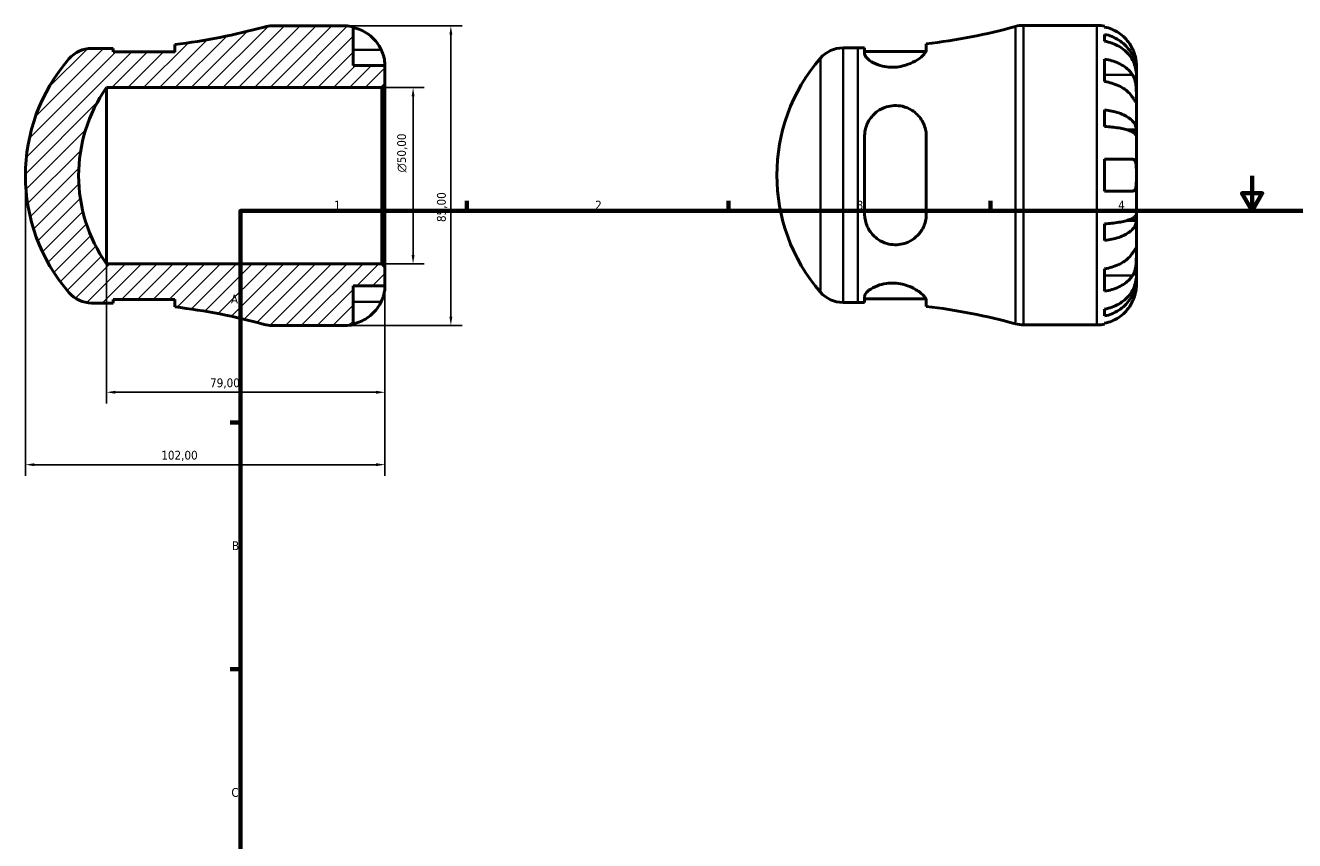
# Model space of a CAD drawing. Header units: millimetres. Extents: x -51 to 669, y 0 to 534.
# Tile 2 of 4: x -51 to 309, y 231 to 463. Entities that reach past the tile are written whole.
import ezdxf

# ---------------------------------------------------------------- set-up
doc = ezdxf.new("R2010")
doc.units = ezdxf.units.MM
for name, color, linetype, lineweight in [('Border (ISO)', 7, 'Continuous', 70), ('Dimension (ISO)', 7, 'Continuous', 25), ('Hatch (ISO)', 7, 'Continuous', 18), ('Visible (ISO)', 7, 'Continuous', 50), ('Visible Narrow (ISO)', 7, 'Continuous', 35)]:
    doc.layers.add(name, color=color, linetype=linetype, lineweight=lineweight)
doc.styles.add('Note Text (ISO)', font='tahoma.ttf')
doc.dimstyles.new('Default (ISO)', dxfattribs={"dimtxt": 2.5, "dimasz": 2.5, "dimexe": 3.175, "dimexo": 0, "dimgap": 0.762, "dimtad": 1, "dimrnd": 1e-08, "dimzin": 0, "dimtxsty": 'Note Text (ISO)', "dimcen": 0.09, "dimdle": 10, "dimclrd": 256, "dimclre": 256, "dimclrt": 232, "dimazin": 0, "dimtfac": 1.40208, "dimtmove": 0, "dimatfit": 3, "dimfxl": 1, "dimtolj": 1, "dimtzin": 0, "dimlwd": -1, "dimlwe": -1, "dimarcsym": 0})

# ---------------------------------------------------------------- blocks, each defined once
blk = doc.blocks.new('Borders Default Border')
at = {"layer": 'Border (ISO)'}
for p, q in [((74.25, 410), (74.25, 412.9)), ((148.5, 410), (148.5, 412.9)), ((222.75, 410), (222.75, 412.9)), ((10, 350), (7.1, 350)), ((10, 280), (7.1, 280))]:
    blk.add_line(p, q, dxfattribs=at)
at = {"layer": 'Border (ISO)', "flags": 128}
for points in [[(297, 420), (297, 410), (294.11, 415), (299.89, 415), (297, 410)], [(10, 10), (10, 410), (584, 410), (584, 10), (10, 10)]]:
    blk.add_lwpolyline(points, dxfattribs=at)
at = {"layer": 'Border (ISO)', "color": 232, "true_color": 0xca0064, "char_height": 2.5, "attachment_point": 7, "style": 'Note Text (ISO)'}
for s, insert in [('1', (36.56, 410.4)), ('2', (110.62, 410.4)), ('3', (184.85, 410.35)), ('4', (259, 410.4)), ('A', (7.29, 383.75)), ('B', (7.59, 313.75)), ('C', (7.43, 243.71))]:
    blk.add_mtext(s, dxfattribs=dict(at, insert=insert))
blk = doc.blocks.new('*D7')
at = {"layer": 'Defpoints', "color": 0, "transparency": 16777216}
for p in [(39.75, 462.5), (39.75, 377.5), (69.69, 377.5)]:
    blk.add_point(p, dxfattribs=at)
at = {"layer": 'Dimension (ISO)', "transparency": 16777216}
for p, q in [((39.75, 462.5), (72.87, 462.5)), ((69.69, 460), (69.69, 380)), ((39.75, 377.5), (72.87, 377.5))]:
    blk.add_line(p, q, dxfattribs=at)
for points in [[(69.28, 460), (70.11, 460), (69.69, 462.5)], [(69.28, 380), (70.11, 380), (69.69, 377.5)]]:
    blk.add_solid(points, dxfattribs=at)
at = {"layer": 'Dimension (ISO)', "color": 232, "true_color": 0xca0064, "transparency": 16777216, "insert": (65.75, 406.86), "char_height": 2.5, "attachment_point": 1, "rotation": 90, "style": 'Note Text (ISO)'}
blk.add_mtext('\\A1;85,00', dxfattribs=at)
blk = doc.blocks.new('*D8')
at = {"layer": 'Defpoints', "color": 0, "transparency": 16777216}
for p in [(50.15, 445), (58.98, 445), (50.15, 395)]:
    blk.add_point(p, dxfattribs=at)
at = {"layer": 'Dimension (ISO)', "transparency": 16777216}
for p, q in [((50.15, 445), (62.16, 445)), ((58.98, 397.5), (58.98, 442.5)), ((50.15, 395), (62.16, 395))]:
    blk.add_line(p, q, dxfattribs=at)
for points in [[(58.56, 442.5), (59.4, 442.5), (58.98, 445)], [(58.56, 397.5), (59.4, 397.5), (58.98, 395)]]:
    blk.add_solid(points, dxfattribs=at)
at = {"layer": 'Dimension (ISO)', "color": 232, "true_color": 0xca0064, "transparency": 16777216, "insert": (54.46, 420.94), "char_height": 2.5, "attachment_point": 1, "rotation": 90, "style": 'Note Text (ISO)'}
blk.add_mtext('\\A1;\\fAIGDT|b0|i0;\\H2.5000;\\ln\\fTahoma|b0|i0;\\H2.5000;50,00', dxfattribs=at)
blk = doc.blocks.new('*D9')
at = {"layer": 'Defpoints', "color": 0, "transparency": 16777216}
for p in [(-28, 395), (51, 388.75), (-28, 358.55)]:
    blk.add_point(p, dxfattribs=at)
at = {"layer": 'Dimension (ISO)', "transparency": 16777216}
for p, q in [((-28, 395), (-28, 355.38)), ((51, 388.75), (51, 355.38)), ((48.5, 358.55), (-25.5, 358.55))]:
    blk.add_line(p, q, dxfattribs=at)
for points in [[(-25.5, 358.97), (-25.5, 358.13), (-28, 358.55)], [(48.5, 358.97), (48.5, 358.13), (51, 358.55)]]:
    blk.add_solid(points, dxfattribs=at)
at = {"layer": 'Dimension (ISO)', "color": 232, "true_color": 0xca0064, "transparency": 16777216, "insert": (1.38, 362.48), "char_height": 2.5, "attachment_point": 1, "style": 'Note Text (ISO)'}
blk.add_mtext('\\A1;79,00', dxfattribs=at)
blk = doc.blocks.new('*D10')
at = {"layer": 'Defpoints', "color": 0, "transparency": 16777216}
for p in [(-51, 420), (51, 394.15), (-51, 338)]:
    blk.add_point(p, dxfattribs=at)
at = {"layer": 'Dimension (ISO)', "transparency": 16777216}
for p, q in [((-51, 420), (-51, 334.82)), ((51, 394.15), (51, 334.82)), ((48.5, 338), (-48.5, 338))]:
    blk.add_line(p, q, dxfattribs=at)
for points in [[(-48.5, 338.42), (-48.5, 337.58), (-51, 338)], [(48.5, 338.42), (48.5, 337.58), (51, 338)]]:
    blk.add_solid(points, dxfattribs=at)
at = {"layer": 'Dimension (ISO)', "color": 232, "true_color": 0xca0064, "transparency": 16777216, "insert": (-12.46, 341.94), "char_height": 2.5, "attachment_point": 1, "style": 'Note Text (ISO)'}
blk.add_mtext('\\A1;102,00', dxfattribs=at)

msp = doc.modelspace()

# ---------------------------------------------------------------- hatches: boundary and pattern name
at = {"layer": 'Hatch (ISO)'}
h = msp.add_hatch(dxfattribs=at)
h.set_pattern_fill('ANSI31', color=256, scale=25.4, style=0)
h.set_pattern_definition([(45, (0, 0), (-2.245064, 2.245064), [])])
edge = h.paths.add_edge_path()
edge.add_ellipse((-32.223, 447.625), major_axis=(0, 8.5), ratio=1, start_angle=0, end_angle=49.18235)
edge.add_ellipse((-0.239, 420), major_axis=(-38.417, 33.181), ratio=1, start_angle=0, end_angle=81.63529)
edge.add_ellipse((-32.223, 392.375), major_axis=(-6.433, -5.556), ratio=1, start_angle=0, end_angle=49.18235)
edge.add_line((-32.223, 383.875), (-28.001, 383.875))
edge.add_ellipse((-28.001, 216.023), major_axis=(0, 167.852), ratio=1, start_angle=359.35024, end_angle=360, ccw=False)
edge.add_line((-26.098, 383.864), (-26.098, 384.875))
edge.add_line((-26.098, 384.875), (-8.598, 384.875))
edge.add_line((-8.598, 384.875), (-8.598, 382.75))
edge.add_ellipse((-28.001, 216.023), major_axis=(19.403, 166.727), ratio=1, start_angle=351.18546, end_angle=360, ccw=False)
edge.add_ellipse((18.986, 386), major_axis=(-2.265, -8.193), ratio=1, start_angle=0, end_angle=15.45271)
edge.add_line((18.986, 377.5), (39.749, 377.5))
edge.add_ellipse((39.749, 388.75), major_axis=(0, -11.25), ratio=1, start_angle=0, end_angle=11.53696)
edge.add_line((41.999, 377.727), (41.999, 388.75))
edge.add_line((41.999, 388.75), (50.999, 388.75))
edge.add_line((50.999, 388.75), (50.999, 394.15))
edge.add_line((50.999, 394.15), (50.149, 395))
edge.add_line((50.149, 395), (-28.001, 395))
edge.add_ellipse((7.606, 420), major_axis=(-35.607, -25), ratio=1, start_angle=289.85386, end_angle=360, ccw=False)
edge.add_line((-28.001, 445), (50.149, 445))
edge.add_line((50.149, 445), (50.999, 445.85))
edge.add_line((50.999, 445.85), (50.999, 451.25))
edge.add_line((50.999, 451.25), (41.999, 451.25))
edge.add_line((41.999, 451.25), (41.999, 462.273))
edge.add_ellipse((39.749, 451.25), major_axis=(2.25, 11.023), ratio=1, start_angle=0, end_angle=11.53696)
edge.add_line((39.749, 462.5), (18.986, 462.5))
edge.add_ellipse((18.986, 454), major_axis=(0, 8.5), ratio=1, start_angle=0, end_angle=15.45271)
edge.add_ellipse((-28.001, 623.977), major_axis=(44.723, -161.784), ratio=1, start_angle=351.18546, end_angle=360, ccw=False)
edge.add_line((-8.598, 457.25), (-8.598, 455.125))
edge.add_line((-8.598, 455.125), (-26.098, 455.125))
edge.add_line((-26.098, 455.125), (-26.098, 456.136))
edge.add_ellipse((-28.001, 623.977), major_axis=(1.903, -167.841), ratio=1, start_angle=359.35024, end_angle=360, ccw=False)
edge.add_line((-28.001, 456.125), (-32.223, 456.125))

# ---------------------------------------------------------------- linework, layer by layer
at = {"layer": 'Visible (ISO)'}
for p, q in [((39.749, 462.5), (18.986, 462.5)), ((41.999, 451.25), (41.999, 462.273)), ((232.163, 462.655), (252.925, 462.655)), ((255.175, 462.428), (255.175, 462.187)), ((204.579, 455.744), (204.579, 457.405)), ((255.175, 460.111), (255.175, 458.167)), ((-28.001, 456.125), (-32.223, 456.125)), ((-26.098, 455.125), (-26.098, 456.136)), ((-8.598, 455.125), (-26.098, 455.125)), ((-8.598, 457.25), (-8.598, 455.125)), ((180.954, 456.28), (185.175, 456.28)), ((187.079, 456.291), (187.079, 454.576)), ((187.079, 455.28), (204.471, 455.28)), ((50.999, 451.25), (41.999, 451.25)), ((50.999, 445.85), (50.999, 451.25)), ((255.175, 453.058), (255.175, 446.694)), ((264.175, 449.394), (264.175, 451.405)), ((264.175, 449.394), (264.14, 449.394)), ((264.175, 448.629), (264.175, 449.394)), ((264.175, 442.252), (264.175, 448.629)), ((-28.001, 445), (50.149, 445)), ((-28.001, 395), (-28.001, 445)), ((50.149, 445), (50.999, 445.85)), ((50.149, 445), (50.149, 395)), ((50.999, 394.15), (50.999, 445.85)), ((264.175, 433.032), (264.175, 442.252)), ((255.175, 438.65), (255.175, 433.955)), ((264.175, 433.032), (261.446, 433.032)), ((264.175, 431.184), (264.175, 433.032)), ((187.079, 431.155), (187.079, 409.155)), ((204.579, 409.155), (204.579, 431.155)), ((264.175, 420.155), (264.175, 431.184)), ((255.175, 424.655), (255.175, 415.655)), ((264.175, 409.126), (264.175, 420.155)), ((264.175, 407.278), (261.446, 407.278)), ((264.175, 407.278), (264.175, 409.126)), ((264.175, 398.058), (264.175, 407.278)), ((255.175, 406.354), (255.175, 401.66)), ((264.175, 391.681), (264.175, 398.058)), ((50.149, 395), (-28.001, 395)), ((50.999, 394.15), (50.149, 395)), ((50.999, 388.75), (50.999, 394.15)), ((255.175, 393.615), (255.175, 387.251)), ((264.175, 390.916), (264.14, 390.916)), ((264.175, 390.916), (264.175, 391.681)), ((264.175, 388.905), (264.175, 390.916)), ((41.999, 377.727), (41.999, 388.75)), ((41.999, 388.75), (50.999, 388.75)), ((187.079, 385.734), (187.079, 384.019)), ((-32.223, 383.875), (-28.001, 383.875)), ((-26.098, 383.864), (-26.098, 384.875)), ((-26.098, 384.875), (-8.598, 384.875)), ((-8.598, 384.875), (-8.598, 382.75)), ((180.954, 384.03), (185.175, 384.03)), ((187.079, 385.03), (204.471, 385.03)), ((204.579, 382.905), (204.579, 384.566)), ((255.175, 382.143), (255.175, 380.198)), ((255.175, 378.122), (255.175, 377.882)), ((18.986, 377.5), (39.749, 377.5)), ((232.163, 377.655), (252.925, 377.655))]:
    msp.add_line(p, q, dxfattribs=at)
for centre, radius, start, end in [((-28.001, 623.977), 167.852, 276.63816, 285.45271), ((18.986, 454), 8.5, 90, 105.45271), ((39.749, 451.25), 11.25, 78.46304, 90), ((185.175, 624.132), 167.852, 276.63816, 285.45271), ((232.163, 454.155), 8.5, 90, 105.45271), ((252.925, 451.405), 11.25, 78.46304, 90), ((-32.223, 447.625), 8.5, 90, 139.18235), ((-28.001, 623.977), 167.852, 270, 270.64976), ((180.954, 447.78), 8.5, 90, 139.18235), ((185.175, 624.132), 167.852, 270, 270.64976), ((-0.239, 420), 50.762, 139.18235, 220.81765), ((212.938, 420.155), 50.762, 139.18235, 220.81765), ((7.606, 420), 43.507, 144.92693, 215.07307), ((-32.223, 392.375), 8.5, 220.81765, 270), ((180.954, 392.53), 8.5, 220.81765, 270), ((-28.001, 216.023), 167.852, 89.35024, 90), ((-28.001, 216.023), 167.852, 74.54729, 83.36184), ((185.175, 216.178), 167.852, 89.35024, 90), ((185.175, 216.178), 167.852, 74.54729, 83.36184), ((18.986, 386), 8.5, 254.54729, 270), ((39.749, 388.75), 11.25, 270, 281.53696), ((232.163, 386.155), 8.5, 254.54729, 270), ((252.925, 388.905), 11.25, 270, 281.53696)]:
    msp.add_arc(centre, radius, start, end, dxfattribs=at)
for points, knots in [([(41.999, 462.033), (42.718, 461.885), (43.421, 461.663), (44.685, 461.138), (45.359, 460.783), (46.617, 459.939), (47.201, 459.45), (48.184, 458.463), (48.673, 457.875), (49.416, 456.759), (49.699, 456.25), (49.932, 455.75)], [0.21343841, 0.21343841, 0.21343841, 0.21343841, 0.41559978, 0.41559978, 0.62400044, 0.62400044, 0.8324011, 0.8324011, 1.04178819, 1.04178819, 1.20124236, 1.20124236, 1.20124236, 1.20124236]), ([(263.108, 455.905), (262.875, 456.405), (262.592, 456.913), (261.85, 458.03), (261.361, 458.618), (260.378, 459.605), (259.794, 460.094), (258.536, 460.938), (257.861, 461.292), (256.598, 461.818), (255.895, 462.04), (255.175, 462.187)], [5.50227189, 5.50227189, 5.50227189, 5.50227189, 5.66172607, 5.66172607, 5.87111315, 5.87111315, 6.07951382, 6.07951382, 6.28791448, 6.28791448, 6.49007585, 6.49007585, 6.49007585, 6.49007585]), ([(255.175, 460.111), (255.896, 459.968), (256.601, 459.753), (257.866, 459.245), (258.54, 458.902), (259.799, 458.087), (260.383, 457.614), (261.365, 456.661), (261.854, 456.092), (262.696, 454.869), (263.05, 454.214), (263.582, 452.966), (263.81, 452.257), (264.106, 450.81), (264.175, 450.071), (264.175, 449.394)], [0.2134337, 0.2134337, 0.2134337, 0.2134337, 0.41601, 0.41601, 0.6243485, 0.6243485, 0.832687, 0.832687, 1.0415719, 1.0415719, 1.2504568, 1.2504568, 1.4601279, 1.4601279, 1.6697991, 1.6697991, 1.6697991, 1.6697991]), ([(264.175, 448.629), (264.175, 449.231), (264.106, 449.889), (263.81, 451.177), (263.582, 451.807), (263.05, 452.918), (262.696, 453.501), (261.854, 454.59), (261.365, 455.096), (260.383, 455.944), (259.799, 456.365), (258.54, 457.091), (257.866, 457.396), (256.601, 457.848), (255.896, 458.04), (255.175, 458.167)], [5.0161165, 5.0161165, 5.0161165, 5.0161165, 5.2257877, 5.2257877, 5.4354588, 5.4354588, 5.6443437, 5.6443437, 5.8532286, 5.8532286, 6.0615671, 6.0615671, 6.2699056, 6.2699056, 6.472482, 6.472482, 6.472482, 6.472482]), ([(49.932, 455.75), (50.004, 455.595), (50.073, 455.439), (50.248, 455.018), (50.348, 454.755), (50.534, 454.203), (50.618, 453.919), (50.792, 453.232), (50.862, 452.853), (50.963, 452.129), (50.983, 451.815), (51.001, 451.368), (50.999, 451.25), (50.999, 451.25)], [-0.71968867, -0.71968867, -0.71968867, -0.71968867, -0.66913349, -0.66913349, -0.58448293, -0.58448293, -0.49008499, -0.49008499, -0.34765985, -0.34765985, -0.17827673, -0.17827673, 0, 0, 0, 0]), ([(204.579, 455.744), (204.579, 455.575), (204.527, 455.388), (204.206, 454.733), (203.75, 454.211), (202.483, 453.164), (201.685, 452.638), (199.918, 451.765), (198.978, 451.404), (197.208, 450.965), (196.427, 450.841), (194.876, 450.748), (194.13, 450.773), (192.51, 450.974), (191.676, 451.181), (189.942, 451.795), (189.116, 452.241), (187.835, 453.17), (187.392, 453.655), (187.118, 454.261), (187.079, 454.423), (187.079, 454.576)], [-3.1126617, -3.1126617, -3.1126617, -3.1126617, -2.9398278, -2.9398278, -2.5557706, -2.5557706, -2.1865634, -2.1865634, -1.8611536, -1.8611536, -1.6212877, -1.6212877, -1.3932352, -1.3932352, -1.1100317, -1.1100317, -0.7362919, -0.7362919, -0.3493453, -0.3493453, -0.1983115, -0.1983115, -0.1983115, -0.1983115]), ([(264.175, 451.405), (264.175, 451.405), (264.176, 451.459), (264.171, 451.681), (264.166, 451.86), (264.124, 452.404), (264.077, 452.803), (263.924, 453.57), (263.845, 453.896), (263.667, 454.495), (263.578, 454.76), (263.372, 455.307), (263.255, 455.586), (263.121, 455.876), (263.115, 455.891), (263.108, 455.905)], [-3.12621297, -3.12621297, -3.12621297, -3.12621297, -3.00592131, -3.00592131, -2.87295675, -2.87295675, -2.69789372, -2.69789372, -2.58338701, -2.58338701, -2.49547573, -2.49547573, -2.40310236, -2.40310236, -2.39831682, -2.39831682, -2.39831682, -2.39831682]), ([(255.175, 453.058), (255.895, 452.954), (256.598, 452.797), (257.861, 452.426), (258.536, 452.175), (259.794, 451.578), (260.378, 451.232), (261.361, 450.535), (261.85, 450.118), (262.592, 449.329), (262.875, 448.97), (263.108, 448.616)], [0.21343841, 0.21343841, 0.21343841, 0.21343841, 0.41559978, 0.41559978, 0.62400044, 0.62400044, 0.8324011, 0.8324011, 1.04178819, 1.04178819, 1.20124236, 1.20124236, 1.20124236, 1.20124236]), ([(263.108, 442.252), (262.875, 442.606), (262.592, 442.965), (261.85, 443.754), (261.361, 444.171), (260.378, 444.868), (259.794, 445.214), (258.536, 445.811), (257.861, 446.062), (256.598, 446.433), (255.895, 446.59), (255.175, 446.694)], [5.50227189, 5.50227189, 5.50227189, 5.50227189, 5.66172607, 5.66172607, 5.87111315, 5.87111315, 6.07951382, 6.07951382, 6.28791448, 6.28791448, 6.49007585, 6.49007585, 6.49007585, 6.49007585]), ([(263.108, 448.616), (263.167, 448.527), (263.224, 448.433), (263.4, 448.116), (263.51, 447.876), (263.709, 447.342), (263.796, 447.048), (263.97, 446.301), (264.039, 445.841), (264.139, 444.809), (264.16, 444.248), (264.177, 443.173), (264.175, 442.673), (264.175, 442.252)], [-0.72474413, -0.72474413, -0.72474413, -0.72474413, -0.68292689, -0.68292689, -0.58946764, -0.58946764, -0.49014387, -0.49014387, -0.34933517, -0.34933517, -0.17856496, -0.17856496, 0, 0, 0, 0]), ([(187.079, 431.155), (187.079, 431.591), (187.111, 432.026), (187.346, 433.588), (187.736, 434.669), (188.925, 436.66), (189.744, 437.56), (191.486, 438.807), (192.329, 439.231), (193.964, 439.737), (194.713, 439.867), (196.259, 439.93), (197.033, 439.855), (198.779, 439.456), (199.705, 439.06), (201.59, 437.859), (202.483, 436.97), (203.785, 434.974), (204.226, 433.883), (204.531, 432.206), (204.579, 431.683), (204.579, 431.155)], [-3.0798328, -3.0798328, -3.0798328, -3.0798328, -2.9418723, -2.9418723, -2.5772476, -2.5772476, -2.1933953, -2.1933953, -1.9034072, -1.9034072, -1.6739405, -1.6739405, -1.4372788, -1.4372788, -1.1211486, -1.1211486, -0.7137339, -0.7137339, -0.3348284, -0.3348284, -0.1681784, -0.1681784, -0.1681784, -0.1681784]), ([(264.175, 442.252), (264.175, 442.011), (264.175, 441.798), (264.173, 441.424), (264.171, 441.27), (264.149, 441.004), (264.125, 440.93), (264.025, 440.938), (263.952, 441.014), (263.774, 441.253), (263.686, 441.381), (263.482, 441.684), (263.369, 441.855), (263.2, 442.112), (263.155, 442.181), (263.108, 442.252)], [0, 0, 0, 0, 0.10230486, 0.10230486, 0.2116531, 0.2116531, 0.35868741, 0.35868741, 0.49861539, 0.49861539, 0.59613895, 0.59613895, 0.69034298, 0.69034298, 0.72355027, 0.72355027, 0.72355027, 0.72355027]), ([(255.175, 438.65), (255.896, 438.575), (256.601, 438.462), (257.866, 438.196), (258.54, 438.016), (259.799, 437.588), (260.383, 437.341), (261.365, 436.841), (261.854, 436.543), (262.696, 435.902), (263.05, 435.558), (263.582, 434.904), (263.81, 434.533), (264.106, 433.774), (264.175, 433.386), (264.175, 433.032)], [0.2134337, 0.2134337, 0.2134337, 0.2134337, 0.41601, 0.41601, 0.6243485, 0.6243485, 0.832687, 0.832687, 1.0415719, 1.0415719, 1.2504568, 1.2504568, 1.4601279, 1.4601279, 1.6697991, 1.6697991, 1.6697991, 1.6697991]), ([(264.175, 431.184), (264.175, 431.359), (264.106, 431.55), (263.81, 431.924), (263.582, 432.107), (263.05, 432.43), (262.696, 432.6), (261.854, 432.916), (261.365, 433.063), (260.383, 433.31), (259.799, 433.432), (258.54, 433.643), (257.866, 433.731), (256.601, 433.863), (255.896, 433.919), (255.175, 433.955)], [5.0161165, 5.0161165, 5.0161165, 5.0161165, 5.2257877, 5.2257877, 5.4354588, 5.4354588, 5.6443437, 5.6443437, 5.8532286, 5.8532286, 6.0615671, 6.0615671, 6.2699056, 6.2699056, 6.472482, 6.472482, 6.472482, 6.472482]), ([(255.175, 424.655), (255.895, 424.655), (256.598, 424.655), (257.861, 424.655), (258.536, 424.655), (259.794, 424.655), (260.378, 424.655), (261.361, 424.655), (261.85, 424.655), (262.592, 424.655), (262.875, 424.655), (263.108, 424.655)], [0.21343841, 0.21343841, 0.21343841, 0.21343841, 0.41559978, 0.41559978, 0.62400044, 0.62400044, 0.8324011, 0.8324011, 1.04178819, 1.04178819, 1.20124236, 1.20124236, 1.20124236, 1.20124236]), ([(263.108, 424.655), (263.18, 424.655), (263.249, 424.647), (263.425, 424.603), (263.524, 424.552), (263.711, 424.392), (263.794, 424.277), (263.968, 423.914), (264.039, 423.631), (264.14, 422.885), (264.16, 422.409), (264.177, 421.338), (264.175, 420.749), (264.175, 420.155)], [-0.71968867, -0.71968867, -0.71968867, -0.71968867, -0.66913349, -0.66913349, -0.58448293, -0.58448293, -0.49008499, -0.49008499, -0.34765985, -0.34765985, -0.17827673, -0.17827673, 0, 0, 0, 0]), ([(264.175, 420.155), (264.175, 419.754), (264.176, 419.355), (264.171, 418.541), (264.166, 418.134), (264.124, 417.269), (264.077, 416.845), (263.924, 416.29), (263.845, 416.112), (263.667, 415.872), (263.578, 415.795), (263.372, 415.686), (263.255, 415.658), (263.121, 415.655), (263.115, 415.655), (263.108, 415.655)], [-3.12621297, -3.12621297, -3.12621297, -3.12621297, -3.00592131, -3.00592131, -2.87295675, -2.87295675, -2.69789372, -2.69789372, -2.58338701, -2.58338701, -2.49547573, -2.49547573, -2.40310236, -2.40310236, -2.39831682, -2.39831682, -2.39831682, -2.39831682]), ([(263.108, 415.655), (262.875, 415.655), (262.592, 415.655), (261.85, 415.655), (261.361, 415.655), (260.378, 415.655), (259.794, 415.655), (258.536, 415.655), (257.861, 415.655), (256.598, 415.655), (255.895, 415.655), (255.175, 415.655)], [5.50227189, 5.50227189, 5.50227189, 5.50227189, 5.66172607, 5.66172607, 5.87111315, 5.87111315, 6.07951382, 6.07951382, 6.28791448, 6.28791448, 6.49007585, 6.49007585, 6.49007585, 6.49007585]), ([(204.579, 409.155), (204.579, 408.608), (204.527, 408.067), (204.206, 406.36), (203.75, 405.26), (202.483, 403.365), (201.685, 402.555), (199.918, 401.355), (198.978, 400.924), (197.208, 400.48), (196.427, 400.389), (194.876, 400.424), (194.13, 400.539), (192.51, 401.005), (191.676, 401.4), (189.942, 402.572), (189.116, 403.423), (187.835, 405.4), (187.392, 406.537), (187.118, 408.203), (187.079, 408.678), (187.079, 409.155)], [-3.1126617, -3.1126617, -3.1126617, -3.1126617, -2.9398278, -2.9398278, -2.5557706, -2.5557706, -2.1865634, -2.1865634, -1.8611536, -1.8611536, -1.6212877, -1.6212877, -1.3932352, -1.3932352, -1.1100317, -1.1100317, -0.7362919, -0.7362919, -0.3493453, -0.3493453, -0.1983115, -0.1983115, -0.1983115, -0.1983115]), ([(255.175, 406.354), (255.896, 406.391), (256.601, 406.447), (257.866, 406.578), (258.54, 406.667), (259.799, 406.878), (260.383, 407), (261.365, 407.247), (261.854, 407.394), (262.696, 407.71), (263.05, 407.88), (263.582, 408.202), (263.81, 408.386), (264.106, 408.76), (264.175, 408.951), (264.175, 409.126)], [0.2134337, 0.2134337, 0.2134337, 0.2134337, 0.41601, 0.41601, 0.6243485, 0.6243485, 0.832687, 0.832687, 1.0415719, 1.0415719, 1.2504568, 1.2504568, 1.4601279, 1.4601279, 1.6697991, 1.6697991, 1.6697991, 1.6697991]), ([(264.175, 407.278), (264.175, 406.924), (264.106, 406.536), (263.81, 405.777), (263.582, 405.406), (263.05, 404.751), (262.696, 404.408), (261.854, 403.767), (261.365, 403.469), (260.383, 402.969), (259.799, 402.721), (258.54, 402.294), (257.866, 402.114), (256.601, 401.848), (255.896, 401.735), (255.175, 401.66)], [5.0161165, 5.0161165, 5.0161165, 5.0161165, 5.2257877, 5.2257877, 5.4354588, 5.4354588, 5.6443437, 5.6443437, 5.8532286, 5.8532286, 6.0615671, 6.0615671, 6.2699056, 6.2699056, 6.472482, 6.472482, 6.472482, 6.472482]), ([(255.175, 393.615), (255.895, 393.72), (256.598, 393.877), (257.861, 394.248), (258.536, 394.499), (259.794, 395.096), (260.378, 395.442), (261.361, 396.139), (261.85, 396.555), (262.592, 397.345), (262.875, 397.704), (263.108, 398.058)], [0.21343841, 0.21343841, 0.21343841, 0.21343841, 0.41559978, 0.41559978, 0.62400044, 0.62400044, 0.8324011, 0.8324011, 1.04178819, 1.04178819, 1.20124236, 1.20124236, 1.20124236, 1.20124236]), ([(263.108, 398.058), (263.167, 398.147), (263.224, 398.233), (263.4, 398.501), (263.51, 398.667), (263.709, 398.963), (263.796, 399.089), (263.97, 399.315), (264.039, 399.382), (264.139, 399.368), (264.16, 399.254), (264.177, 398.812), (264.175, 398.479), (264.175, 398.058)], [-0.72474413, -0.72474413, -0.72474413, -0.72474413, -0.68292689, -0.68292689, -0.58946764, -0.58946764, -0.49014387, -0.49014387, -0.34933517, -0.34933517, -0.17856496, -0.17856496, 0, 0, 0, 0]), ([(264.175, 398.058), (264.175, 397.817), (264.175, 397.549), (264.173, 396.951), (264.171, 396.619), (264.149, 395.808), (264.125, 395.322), (264.025, 394.371), (263.952, 393.915), (263.774, 393.182), (263.686, 392.896), (263.482, 392.371), (263.369, 392.132), (263.2, 391.839), (263.155, 391.765), (263.108, 391.694)], [0, 0, 0, 0, 0.10230486, 0.10230486, 0.2116531, 0.2116531, 0.35868741, 0.35868741, 0.49861539, 0.49861539, 0.59613895, 0.59613895, 0.69034298, 0.69034298, 0.72355027, 0.72355027, 0.72355027, 0.72355027]), ([(187.079, 385.734), (187.079, 385.874), (187.111, 386.021), (187.346, 386.584), (187.736, 387.036), (188.925, 387.956), (189.744, 388.422), (191.486, 389.075), (192.329, 389.299), (193.964, 389.525), (194.713, 389.561), (196.259, 389.488), (197.033, 389.376), (198.779, 388.969), (199.705, 388.63), (201.59, 387.739), (202.483, 387.155), (203.785, 386.061), (204.226, 385.548), (204.531, 384.909), (204.579, 384.729), (204.579, 384.566)], [-3.0798328, -3.0798328, -3.0798328, -3.0798328, -2.9418723, -2.9418723, -2.5772476, -2.5772476, -2.1933953, -2.1933953, -1.9034072, -1.9034072, -1.6739405, -1.6739405, -1.4372788, -1.4372788, -1.1211486, -1.1211486, -0.7137339, -0.7137339, -0.3348284, -0.3348284, -0.1681784, -0.1681784, -0.1681784, -0.1681784]), ([(263.108, 391.694), (262.875, 391.34), (262.592, 390.981), (261.85, 390.191), (261.361, 389.775), (260.378, 389.078), (259.794, 388.732), (258.536, 388.135), (257.861, 387.884), (256.598, 387.513), (255.895, 387.356), (255.175, 387.251)], [5.50227189, 5.50227189, 5.50227189, 5.50227189, 5.66172607, 5.66172607, 5.87111315, 5.87111315, 6.07951382, 6.07951382, 6.28791448, 6.28791448, 6.49007585, 6.49007585, 6.49007585, 6.49007585]), ([(255.175, 382.143), (255.896, 382.27), (256.601, 382.462), (257.866, 382.914), (258.54, 383.219), (259.799, 383.945), (260.383, 384.366), (261.365, 385.214), (261.854, 385.72), (262.696, 386.808), (263.05, 387.391), (263.582, 388.502), (263.81, 389.133), (264.106, 390.421), (264.175, 391.079), (264.175, 391.681)], [0.2134337, 0.2134337, 0.2134337, 0.2134337, 0.41601, 0.41601, 0.6243485, 0.6243485, 0.832687, 0.832687, 1.0415719, 1.0415719, 1.2504568, 1.2504568, 1.4601279, 1.4601279, 1.6697991, 1.6697991, 1.6697991, 1.6697991]), ([(264.175, 390.916), (264.175, 390.239), (264.106, 389.5), (263.81, 388.053), (263.582, 387.344), (263.05, 386.096), (262.696, 385.441), (261.854, 384.217), (261.365, 383.649), (260.383, 382.696), (259.799, 382.223), (258.54, 381.408), (257.866, 381.065), (256.601, 380.557), (255.896, 380.341), (255.175, 380.198)], [5.0161165, 5.0161165, 5.0161165, 5.0161165, 5.2257877, 5.2257877, 5.4354588, 5.4354588, 5.6443437, 5.6443437, 5.8532286, 5.8532286, 6.0615671, 6.0615671, 6.2699056, 6.2699056, 6.472482, 6.472482, 6.472482, 6.472482]), ([(263.108, 384.405), (263.18, 384.56), (263.249, 384.716), (263.425, 385.137), (263.524, 385.4), (263.711, 385.952), (263.794, 386.236), (263.968, 386.923), (264.039, 387.302), (264.14, 388.026), (264.16, 388.34), (264.177, 388.787), (264.175, 388.905), (264.175, 388.905)], [-0.71968867, -0.71968867, -0.71968867, -0.71968867, -0.66913349, -0.66913349, -0.58448293, -0.58448293, -0.49008499, -0.49008499, -0.34765985, -0.34765985, -0.17827673, -0.17827673, 0, 0, 0, 0]), ([(50.999, 388.75), (50.999, 388.75), (50.999, 388.696), (50.995, 388.474), (50.99, 388.295), (50.948, 387.751), (50.901, 387.352), (50.747, 386.585), (50.668, 386.259), (50.49, 385.66), (50.401, 385.395), (50.196, 384.848), (50.079, 384.569), (49.945, 384.279), (49.938, 384.264), (49.932, 384.25)], [-3.12621297, -3.12621297, -3.12621297, -3.12621297, -3.00592131, -3.00592131, -2.87295675, -2.87295675, -2.69789372, -2.69789372, -2.58338701, -2.58338701, -2.49547573, -2.49547573, -2.40310236, -2.40310236, -2.39831682, -2.39831682, -2.39831682, -2.39831682]), ([(49.932, 384.25), (49.699, 383.75), (49.416, 383.241), (48.673, 382.125), (48.184, 381.537), (47.201, 380.55), (46.617, 380.061), (45.359, 379.217), (44.685, 378.862), (43.421, 378.337), (42.718, 378.115), (41.999, 377.967)], [5.50227189, 5.50227189, 5.50227189, 5.50227189, 5.66172607, 5.66172607, 5.87111315, 5.87111315, 6.07951382, 6.07951382, 6.28791448, 6.28791448, 6.49007585, 6.49007585, 6.49007585, 6.49007585]), ([(255.175, 378.122), (255.895, 378.27), (256.598, 378.492), (257.861, 379.017), (258.536, 379.372), (259.794, 380.216), (260.378, 380.705), (261.361, 381.691), (261.85, 382.28), (262.592, 383.396), (262.875, 383.905), (263.108, 384.405)], [0.21343841, 0.21343841, 0.21343841, 0.21343841, 0.41559978, 0.41559978, 0.62400044, 0.62400044, 0.8324011, 0.8324011, 1.04178819, 1.04178819, 1.20124236, 1.20124236, 1.20124236, 1.20124236])]:
    msp.add_open_spline(points, degree=3, knots=knots, dxfattribs=at)
for points in [[(-8.705, 455.125), (-8.634, 455.292), (-8.598, 455.447), (-8.598, 455.589)], [(-8.598, 384.411), (-8.598, 384.553), (-8.634, 384.708), (-8.705, 384.875)]]:
    msp.add_open_spline(points, degree=3, dxfattribs=at)
at = {"layer": 'Visible Narrow (ISO)'}
for p, q in [((229.898, 378.482), (229.898, 461.828)), ((232.163, 462.132), (232.163, 378.178)), ((252.925, 378.178), (252.925, 462.132)), ((49.535, 455.75), (42.395, 455.75)), ((180.954, 455.835), (180.954, 384.475)), ((185.175, 384.475), (185.175, 455.835)), ((174.521, 387.382), (174.521, 452.927)), ((262.711, 448.616), (255.572, 448.616)), ((262.711, 391.694), (255.572, 391.694)), ((49.535, 384.25), (42.395, 384.25))]:
    msp.add_line(p, q, dxfattribs=at)

# ---------------------------------------------------------------- block references
msp.add_blockref('Borders Default Border', (0, 0))

# ---------------------------------------------------------------- dimensions: what is measured, and where the dimension line sits
at = {"layer": 'Dimension (ISO)'}
for base, p1, p2, angle, picture, middle in [((69.693, 377.5), (39.749, 462.5), (39.749, 377.5), 90, '*D7', (69.693, 411)), ((-51.001, 338), (50.999, 394.15), (-51.001, 420), 180, '*D10', (-7.501, 338))]:
    dim = msp.add_linear_dim(base=base, p1=p1, p2=p2, angle=angle, dimstyle='Default (ISO)', override={"dimdec": 2, "dimtp": 0, "dimtm": 0, "dimtdec": 2, "dimtofl": 0, "dimatfit": 1}, dxfattribs=at)
    dim.commit()
    dim.dimension.update_dxf_attribs({"geometry": picture, "text_midpoint": middle, "dimtype": 160})
dim = msp.add_linear_dim(base=(58.98, 445), p1=(50.149, 395), p2=(50.149, 445), angle=90, text='\\fAIGDT|b0|i0;\\H2.5000;\\ln\\fTahoma|b0|i0;\\H2.5000;<>', dimstyle='Default (ISO)', override={"dimdec": 2, "dimtp": 0, "dimtm": 0, "dimtdec": 2, "dimtofl": 0, "dimatfit": 1}, dxfattribs=at)
dim.commit()
dim.dimension.update_dxf_attribs({"geometry": '*D8', "text_midpoint": (58.98, 426.5), "dimtype": 160})
dim = msp.add_linear_dim(base=(-28.001, 358.551), p1=(50.999, 388.75), p2=(-28.001, 395), dimstyle='Default (ISO)', override={"dimdec": 2, "dimtp": 0, "dimtm": 0, "dimtdec": 2, "dimtofl": 0, "dimatfit": 1}, dxfattribs=at)
dim.commit()
dim.dimension.update_dxf_attribs({"geometry": '*D9', "text_midpoint": (5.499, 358.551), "dimtype": 160})

doc.saveas('drawing.dxf')
